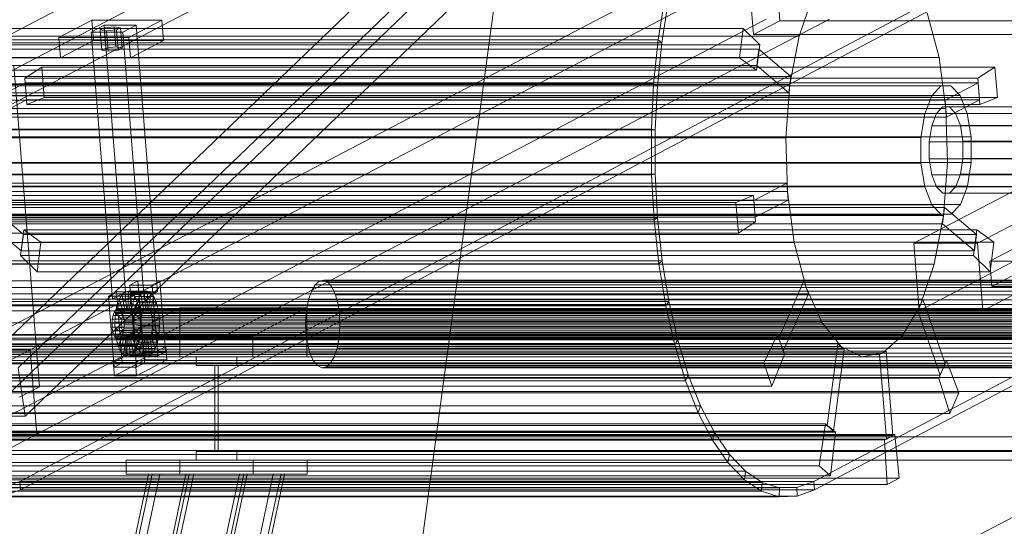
# Model space of a CAD drawing. Header units: millimetres. Extents: x -4738 to 65662, y -68080 to 6847.
# Tile 31 of 256: x -4450 to -3879, y -35888 to -35594. Entities that reach past the tile are written whole.
import ezdxf

# ---------------------------------------------------------------- set-up
doc = ezdxf.new("R2010")
doc.units = ezdxf.units.MM
doc.layers.add('COTAS_P', color=1, linetype='Continuous', lineweight=0)
doc.layers.add('frontal_C10', color=7, linetype='Continuous', lineweight=0)
doc.dimstyles.new('R19_100', dxfattribs={"dimtxt": 250, "dimasz": 150, "dimexe": 150, "dimexo": 80, "dimgap": 100, "dimtad": 1, "dimtih": 1, "dimtoh": 1, "dimdsep": 46, "dimcen": 0.09, "dimadec": 0, "dimazin": 0, "dimtfac": 1, "dimtdec": 4, "dimtofl": 0, "dimtmove": 0, "dimatfit": 3, "dimfxl": 1, "dimtolj": 1, "dimtzin": 0, "dimarcsym": 0})

# ---------------------------------------------------------------- blocks, each defined once
blk = doc.blocks.new('DIM_R31_46')
at = {"layer": 'COTAS_P'}
for p, q in [((-4100, -35030), (-4219.91, -35921.98)), ((140, -35600), (20.09, -36491.98)), ((-4219.91, -35921.98), (-4065.25, -35897.36)), ((20.09, -36491.98), (-4219.91, -35921.98)), ((-4219.91, -35921.98), (-4077.24, -35986.56)), ((20.09, -36491.98), (-122.58, -36427.39)), ((20.09, -36491.98), (-134.57, -36516.59))]:
    blk.add_line(p, q, dxfattribs=at)
blk.add_text('4278.14 P', height=250, rotation=172.3434, dxfattribs=at).set_placement((-2113.24, -36306.08))

msp = doc.modelspace()

# ---------------------------------------------------------------- linework, layer by layer
at = {"layer": 'frontal_C10'}
for p, q in [((-4449.639, -35862.156), (-440.917, -33746.29)), ((19.331, -33746.29), (-3989.39, -35862.156)), ((-440.523, -33751.187), (-4449.244, -35867.053)), ((-3988.995, -35867.053), (19.726, -33751.187)), ((-4458.102, -35604.505), (-3998.723, -35363.932)), ((-4029.131, -35369.481), (-4473.626, -35796.197)), ((-4450.614, -35796.197), (-4006.118, -35369.481)), ((-4469.509, -35824.286), (-4025.014, -35397.57)), ((-4446.497, -35824.286), (-4002.001, -35397.57)), ((-4491.789, -35643.692), (-4032.409, -35403.12)), ((-4454.969, -35643.692), (-3995.589, -35403.12)), ((-4021.051, -35545.176), (-4480.43, -35785.749)), ((-4443.61, -35785.749), (-3984.231, -35545.176)), ((-4011.827, -35560.76), (-4009.086, -35595.05)), ((-4024.398, -35603.069), (-4027.14, -35568.779)), ((-3989.961, -35580.215), (-3997.981, -35603.881)), ((-4079.694, -35606.065), (-4075.803, -35581.578)), ((-4073.798, -35584.078), (-4077.594, -35607.86)), ((-3916.911, -35616.335), (-3923.768, -35590.384)), ((-4476.513, -35834.734), (-4017.134, -35594.161)), ((-4439.693, -35834.734), (-3980.314, -35594.161)), ((-4407.809, -35594.666), (-4426.95, -35604.69)), ((-4400.665, -35597.673), (-4408.321, -35601.683)), ((-4367.308, -35594.666), (-4407.809, -35594.666)), ((-4407.809, -35594.666), (-4406.869, -35606.423)), ((-4382.255, -35597.673), (-4400.665, -35597.673)), ((-4400.665, -35597.673), (-4388.313, -35752.145)), ((-4389.911, -35601.683), (-4382.255, -35597.673)), ((-4386.448, -35604.69), (-4367.308, -35594.666)), ((-4369.903, -35752.145), (-4382.255, -35597.673)), ((-4366.368, -35606.423), (-4367.308, -35594.666)), ((-4024.398, -35603.069), (-4009.086, -35595.05)), ((-4009.086, -35595.05), (-3180.638, -35595.05)), ((-4582.692, -35599.486), (-4030.393, -35599.486)), ((-4408.321, -35601.683), (-4389.911, -35601.683)), ((-4395.97, -35756.154), (-4408.321, -35601.683)), ((-4403.06, -35600.28), (-4400.764, -35599.077)), ((-4399.426, -35600.881), (-4403.06, -35600.28)), ((-4402.12, -35612.036), (-4403.06, -35600.28)), ((-4400.764, -35599.077), (-4394.832, -35598.475)), ((-4399.823, -35610.833), (-4400.764, -35599.077)), ((-4393.494, -35600.28), (-4399.426, -35600.881)), ((-4399.426, -35600.881), (-4398.486, -35612.637)), ((-4394.832, -35598.475), (-4391.197, -35599.077)), ((-4393.892, -35610.232), (-4394.832, -35598.475)), ((-4391.197, -35599.077), (-4393.494, -35600.28)), ((-4392.554, -35612.036), (-4393.494, -35600.28)), ((-4390.257, -35610.833), (-4391.197, -35599.077)), ((-4389.911, -35601.683), (-4377.56, -35756.154)), ((-4032.617, -35616.556), (-4030.393, -35599.486)), ((-4030.393, -35599.486), (-4020.84, -35608.902)), ((-3195.951, -35603.069), (-4024.398, -35603.069)), ((-4020.84, -35608.902), (-4573.138, -35608.902)), ((-4550.279, -35603.881), (-3997.981, -35603.881)), ((-4079.694, -35606.065), (-4539.943, -35606.065)), ((-4537.843, -35607.86), (-4077.594, -35607.86)), ((-4426.95, -35604.69), (-4386.448, -35604.69)), ((-4426.01, -35616.447), (-4426.95, -35604.69)), ((-4426.01, -35616.447), (-4406.869, -35606.423)), ((-4406.869, -35606.423), (-4366.368, -35606.423)), ((-4386.448, -35604.69), (-4385.508, -35616.447)), ((-4366.368, -35606.423), (-4385.508, -35616.447)), ((-4082.301, -35631.638), (-4079.694, -35606.065)), ((-4077.594, -35607.86), (-4080.143, -35632.707)), ((-4077.594, -35607.86), (-4079.694, -35606.065)), ((-4020.84, -35608.902), (-4022.766, -35623.693)), ((-3997.981, -35603.881), (-4003.334, -35632.052)), ((-3703.295, -35604.505), (-3931.53, -35724.029)), ((-3894.71, -35724.029), (-3666.475, -35604.505)), ((-4573.55, -35611.497), (-4021.251, -35611.497)), ((-4399.823, -35610.833), (-4402.12, -35612.036)), ((-4402.12, -35612.036), (-4398.486, -35612.637)), ((-4393.892, -35610.232), (-4399.823, -35610.833)), ((-4398.486, -35612.637), (-4392.554, -35612.036)), ((-4390.257, -35610.833), (-4393.892, -35610.232)), ((-4392.554, -35612.036), (-4390.257, -35610.833)), ((-4021.251, -35611.497), (-4022.487, -35620.984)), ((-4021.251, -35611.497), (-4002.717, -35627.309)), ((-4032.617, -35616.556), (-4584.915, -35616.556)), ((-4469.21, -35616.335), (-3916.911, -35616.335)), ((-4385.508, -35616.447), (-4426.01, -35616.447)), ((-4022.766, -35623.693), (-4032.617, -35616.556)), ((-3912.913, -35645.943), (-3916.911, -35616.335)), ((-4575.065, -35623.693), (-4022.766, -35623.693)), ((-4022.487, -35620.984), (-4574.785, -35620.984)), ((-4438.211, -35807.234), (-4453.095, -35621.091)), ((-4436.824, -35621.894), (-4446.75, -35628.318)), ((-4435.415, -35639.522), (-4436.824, -35621.894)), ((-3884.526, -35621.894), (-4436.824, -35621.894)), ((-4003.952, -35636.796), (-4022.487, -35620.984)), ((-3894.451, -35628.318), (-3884.526, -35621.894)), ((-3884.526, -35621.894), (-3883.117, -35639.522)), ((-4555.633, -35632.052), (-4003.334, -35632.052)), ((-4002.717, -35627.309), (-4555.015, -35627.309)), ((-4082.301, -35631.638), (-4542.55, -35631.638)), ((-4446.462, -35631.02), (-4465.603, -35641.044)), ((-4446.75, -35628.318), (-4445.528, -35643.592)), ((-4446.75, -35628.318), (-3894.451, -35628.318)), ((-3894.164, -35631.02), (-4446.462, -35631.02)), ((-4446.462, -35631.02), (-4445.679, -35640.817)), ((-4083.579, -35657.858), (-4082.301, -35631.638)), ((-4080.143, -35632.707), (-4082.301, -35631.638)), ((-4003.334, -35632.052), (-4005.656, -35662.81)), ((-4003.952, -35636.796), (-4002.717, -35627.309)), ((-3913.305, -35641.044), (-3894.164, -35631.02)), ((-3893.23, -35643.592), (-3894.451, -35628.318)), ((-3893.38, -35640.817), (-3894.164, -35631.02)), ((-4560.151, -35632.771), (-3915.803, -35632.771)), ((-4556.251, -35636.796), (-4003.952, -35636.796)), ((-4554.357, -35632.69), (-3910.009, -35632.69)), ((-4540.392, -35632.707), (-4080.143, -35632.707)), ((-4080.143, -35632.707), (-4081.402, -35658.194)), ((-3915.803, -35632.771), (-3921.143, -35638.521)), ((-3910.009, -35632.69), (-3915.803, -35632.771)), ((-3904.645, -35638.289), (-3910.009, -35632.69)), ((-4565.491, -35638.521), (-3921.143, -35638.521)), ((-4548.993, -35638.289), (-3904.645, -35638.289)), ((-4465.603, -35641.044), (-3913.305, -35641.044)), ((-4464.82, -35650.841), (-4445.679, -35640.817)), ((-4445.679, -35640.817), (-3893.38, -35640.817)), ((-4445.528, -35643.592), (-4435.415, -35639.522)), ((-3893.23, -35643.592), (-4445.528, -35643.592)), ((-4435.415, -35639.522), (-3883.117, -35639.522)), ((-3928.396, -35763.217), (-3700.161, -35643.692)), ((-3921.143, -35638.521), (-3925.217, -35649.062)), ((-3913.305, -35641.044), (-3912.521, -35650.841)), ((-3893.38, -35640.817), (-3912.521, -35650.841)), ((-3900.525, -35648.715), (-3904.645, -35638.289)), ((-3883.117, -35639.522), (-3893.23, -35643.592)), ((-3891.576, -35763.217), (-3663.341, -35643.692)), ((-4569.565, -35649.062), (-3925.217, -35649.062)), ((-4544.874, -35648.715), (-3900.525, -35648.715)), ((-3912.913, -35645.943), (-4465.211, -35645.943)), ((-3925.217, -35649.062), (-3927.405, -35662.791)), ((-3921.141, -35655.95), (-3918.407, -35648.876)), ((-3918.407, -35648.876), (-3914.824, -35645.018)), ((-3918.407, -35648.876), (-3780.333, -35648.876)), ((-3914.824, -35645.018), (-3910.936, -35644.963)), ((-3914.824, -35645.018), (-3776.749, -35645.018)), ((-3912.045, -35677.19), (-3912.913, -35645.943)), ((-3910.936, -35644.963), (-3907.336, -35648.72)), ((-3910.936, -35644.963), (-3772.861, -35644.963)), ((-3907.336, -35648.72), (-3904.572, -35655.717)), ((-3907.336, -35648.72), (-3769.261, -35648.72)), ((-3898.279, -35662.382), (-3900.525, -35648.715)), ((-3912.521, -35650.841), (-4464.82, -35650.841)), ((-4083.579, -35657.858), (-4543.828, -35657.858)), ((-4541.65, -35658.194), (-4081.402, -35658.194)), ((-4081.402, -35658.194), (-4083.579, -35657.858)), ((-4083.508, -35684.275), (-4083.579, -35657.858)), ((-4081.402, -35658.194), (-4081.349, -35683.883)), ((-3922.609, -35665.163), (-3921.141, -35655.95)), ((-3921.141, -35655.95), (-3783.067, -35655.95)), ((-3904.572, -35655.717), (-3903.064, -35664.888)), ((-3904.572, -35655.717), (-3766.497, -35655.717)), ((-4571.753, -35662.791), (-3927.405, -35662.791)), ((-4557.955, -35662.81), (-4005.656, -35662.81)), ((-3898.279, -35662.382), (-4542.627, -35662.382)), ((-4005.656, -35662.81), (-4004.789, -35694.057)), ((-3927.405, -35662.791), (-3927.373, -35677.618)), ((-3922.588, -35675.112), (-3922.609, -35665.163)), ((-3922.609, -35665.163), (-3784.535, -35665.163)), ((-3903.064, -35664.888), (-3903.043, -35674.837)), ((-3764.99, -35664.888), (-3903.064, -35664.888)), ((-3898.247, -35677.209), (-3898.279, -35662.382)), ((-4571.721, -35677.618), (-3927.373, -35677.618)), ((-4542.595, -35677.209), (-3898.247, -35677.209)), ((-4464.344, -35677.19), (-3912.045, -35677.19)), ((-3927.373, -35677.618), (-3925.126, -35691.285)), ((-3921.08, -35684.283), (-3922.588, -35675.112)), ((-3922.588, -35675.112), (-3784.513, -35675.112)), ((-3914.367, -35707.948), (-3912.045, -35677.19)), ((-3903.043, -35674.837), (-3904.511, -35684.05)), ((-3903.043, -35674.837), (-3764.968, -35674.837)), ((-3900.435, -35690.938), (-3898.247, -35677.209)), ((-4005.18, -35689.159), (-4557.479, -35689.159)), ((-4083.508, -35684.275), (-4543.757, -35684.275)), ((-4541.597, -35683.883), (-4081.349, -35683.883)), ((-4081.349, -35683.883), (-4083.508, -35684.275)), ((-4082.09, -35710.436), (-4083.508, -35684.275)), ((-4081.349, -35683.883), (-4079.984, -35709.334)), ((-4024.321, -35699.183), (-4005.18, -35689.159)), ((-4004.397, -35698.956), (-4005.18, -35689.159)), ((-3918.316, -35691.28), (-3921.08, -35684.283)), ((-3921.08, -35684.283), (-3783.006, -35684.283)), ((-3904.511, -35684.05), (-3907.245, -35691.124)), ((-3904.511, -35684.05), (-3766.436, -35684.05)), ((-3791.719, -35684.242), (-3887.423, -35734.361)), ((-4569.475, -35691.285), (-3925.126, -35691.285)), ((-4557.087, -35694.057), (-4004.789, -35694.057)), ((-4544.783, -35690.938), (-3900.435, -35690.938)), ((-4004.789, -35694.057), (-4000.79, -35723.665)), ((-3925.126, -35691.285), (-3921.007, -35701.711)), ((-3914.716, -35695.037), (-3918.316, -35691.28)), ((-3918.316, -35691.28), (-3780.242, -35691.28)), ((-3910.828, -35694.982), (-3914.716, -35695.037)), ((-3914.716, -35695.037), (-3776.642, -35695.037)), ((-3907.245, -35691.124), (-3910.828, -35694.982)), ((-3910.828, -35694.982), (-3772.754, -35694.982)), ((-3907.245, -35691.124), (-3769.17, -35691.124)), ((-3904.509, -35701.479), (-3900.435, -35690.938)), ((-4586.883, -35700.478), (-4034.585, -35700.478)), ((-4024.472, -35696.408), (-4576.77, -35696.408)), ((-4576.62, -35699.183), (-4024.321, -35699.183)), ((-4556.695, -35698.956), (-4004.397, -35698.956)), ((-4034.585, -35700.478), (-4024.472, -35696.408)), ((-4033.176, -35718.106), (-4034.585, -35700.478)), ((-4024.472, -35696.408), (-4023.25, -35711.682)), ((-4024.321, -35699.183), (-4023.538, -35708.98)), ((-4004.397, -35698.956), (-4023.538, -35708.98)), ((-3886.248, -35749.057), (-3790.544, -35698.937)), ((-4565.355, -35701.711), (-3921.007, -35701.711)), ((-4548.857, -35701.479), (-3904.509, -35701.479)), ((-4447.513, -35719.016), (-4466.048, -35703.204)), ((-4466.048, -35703.204), (-3913.749, -35703.204)), ((-3921.007, -35701.711), (-3915.643, -35707.31)), ((-3913.749, -35703.204), (-3914.985, -35712.691)), ((-3913.749, -35703.204), (-3895.215, -35719.016)), ((-3909.849, -35707.229), (-3904.509, -35701.479)), ((-4023.538, -35708.98), (-4575.836, -35708.98)), ((-4575.549, -35711.682), (-4023.25, -35711.682)), ((-4559.991, -35707.31), (-3915.643, -35707.31)), ((-4554.197, -35707.229), (-3909.849, -35707.229)), ((-4082.09, -35710.436), (-4542.338, -35710.436)), ((-4540.233, -35709.334), (-4079.984, -35709.334)), ((-4466.666, -35707.948), (-3914.367, -35707.948)), ((-4079.984, -35709.334), (-4082.09, -35710.436)), ((-4079.348, -35735.894), (-4082.09, -35710.436)), ((-4079.984, -35709.334), (-4077.332, -35734.11)), ((-4023.25, -35711.682), (-4033.176, -35718.106)), ((-3919.721, -35736.119), (-3914.367, -35707.948)), ((-3915.643, -35707.31), (-3909.849, -35707.229)), ((-3914.985, -35712.691), (-4467.283, -35712.691)), ((-4467.283, -35712.691), (-4448.749, -35728.503)), ((-4447.234, -35716.307), (-4449.16, -35731.098)), ((-4437.383, -35723.444), (-4447.234, -35716.307)), ((-4447.234, -35716.307), (-3894.935, -35716.307)), ((-3896.45, -35728.503), (-3914.985, -35712.691)), ((-3896.862, -35731.098), (-3894.935, -35716.307)), ((-3894.935, -35716.307), (-3885.085, -35723.444)), ((-4033.176, -35718.106), (-4585.474, -35718.106)), ((-4553.089, -35723.665), (-4000.79, -35723.665)), ((-4447.513, -35719.016), (-4448.749, -35728.503)), ((-3895.215, -35719.016), (-4447.513, -35719.016)), ((-4439.607, -35740.514), (-4437.383, -35723.444)), ((-3885.085, -35723.444), (-4437.383, -35723.444)), ((-4000.79, -35723.665), (-3993.934, -35749.616)), ((-3896.45, -35728.503), (-3895.215, -35719.016)), ((-3885.085, -35723.444), (-3887.308, -35740.514)), ((-4448.749, -35728.503), (-3896.45, -35728.503)), ((-3931.53, -35724.029), (-3928.396, -35763.217)), ((-3894.71, -35724.029), (-3931.53, -35724.029)), ((-3891.576, -35763.217), (-3894.71, -35724.029)), ((-4537.581, -35734.11), (-4077.332, -35734.11)), ((-4449.16, -35731.098), (-4439.607, -35740.514)), ((-3896.862, -35731.098), (-4449.16, -35731.098)), ((-4077.332, -35734.11), (-4079.348, -35735.894)), ((-4077.332, -35734.11), (-4073.438, -35757.788)), ((-3887.308, -35740.514), (-3896.862, -35731.098)), ((-3887.423, -35734.361), (-3841.399, -35734.361)), ((-3886.248, -35749.057), (-3887.423, -35734.361)), ((-4079.348, -35735.894), (-4539.597, -35735.894)), ((-4472.019, -35736.119), (-3919.721, -35736.119)), ((-4439.607, -35740.514), (-3887.308, -35740.514)), ((-4075.331, -35760.212), (-4079.348, -35735.894)), ((-3927.741, -35759.785), (-3919.721, -35736.119)), ((-3995.23, -35745.875), (-4547.529, -35745.875)), ((-4381.271, -35745.82), (-4385.865, -35748.226)), ((-4368.384, -35745.82), (-4381.271, -35745.82)), ((-4381.271, -35745.82), (-4377.981, -35786.968)), ((-4372.978, -35748.226), (-4368.384, -35745.82)), ((-4365.094, -35786.968), (-4368.384, -35745.82)), ((-4276.034, -35745.92), (-4278.483, -35748.086)), ((-4273.45, -35745.45), (-4276.034, -35745.92)), ((-3703.209, -35745.92), (-4276.034, -35745.92)), ((-4270.906, -35746.708), (-4273.45, -35745.45)), ((-3700.625, -35745.45), (-4273.45, -35745.45)), ((-4009.848, -35779.048), (-3995.23, -35745.875)), ((-3992.638, -35753.357), (-3995.23, -35745.875)), ((-4546.232, -35749.616), (-3993.934, -35749.616)), ((-4395.97, -35756.154), (-4388.313, -35752.145)), ((-4388.616, -35752.19), (-4390.448, -35753.81)), ((-4386.683, -35751.839), (-4388.616, -35752.19)), ((-4388.616, -35752.19), (-4387.833, -35761.987)), ((-4377.57, -35752.19), (-4388.616, -35752.19)), ((-4388.313, -35752.145), (-4369.903, -35752.145)), ((-4386.683, -35751.839), (-4386.917, -35761.821)), ((-4384.78, -35752.779), (-4386.683, -35751.839)), ((-4375.637, -35751.839), (-4386.683, -35751.839)), ((-4385.865, -35748.226), (-4372.978, -35748.226)), ((-4382.575, -35789.373), (-4385.865, -35748.226)), ((-4379.402, -35753.81), (-4377.57, -35752.19)), ((-4377.57, -35752.19), (-4375.637, -35751.839)), ((-4376.787, -35761.987), (-4377.57, -35752.19)), ((-4369.903, -35752.145), (-4377.56, -35756.154)), ((-4375.871, -35761.821), (-4375.637, -35751.839)), ((-4375.637, -35751.839), (-4373.734, -35752.779)), ((-4372.978, -35748.226), (-4369.688, -35789.373)), ((-4280.63, -35751.8), (-4282.327, -35756.809)), ((-4278.483, -35748.086), (-4280.63, -35751.8)), ((-3707.804, -35751.8), (-4280.63, -35751.8)), ((-3705.658, -35748.086), (-4278.483, -35748.086)), ((-4268.576, -35749.608), (-4270.906, -35746.708)), ((-3698.081, -35746.708), (-4270.906, -35746.708)), ((-4266.619, -35753.952), (-4268.576, -35749.608)), ((-3695.751, -35749.608), (-4268.576, -35749.608)), ((-3993.934, -35749.616), (-3984.687, -35770.141)), ((-3840.223, -35749.057), (-3886.248, -35749.057)), ((-4544.936, -35753.357), (-3992.638, -35753.357)), ((-4533.687, -35757.788), (-4073.438, -35757.788)), ((-4478.577, -35756.467), (-3926.279, -35756.467)), ((-4393.521, -35752.236), (-4398.115, -35754.641)), ((-4398.115, -35754.641), (-4385.228, -35754.641)), ((-4394.825, -35795.789), (-4398.115, -35754.641)), ((-4377.56, -35756.154), (-4395.97, -35756.154)), ((-4380.634, -35752.236), (-4393.521, -35752.236)), ((-4393.521, -35752.236), (-4390.231, -35793.383)), ((-4392.053, -35756.589), (-4393.323, -35760.336)), ((-4390.448, -35753.81), (-4392.053, -35756.589)), ((-4392.053, -35756.589), (-4389.461, -35764.071)), ((-4381.007, -35756.589), (-4392.053, -35756.589)), ((-4390.448, -35753.81), (-4388.7, -35762.755)), ((-4379.402, -35753.81), (-4390.448, -35753.81)), ((-4384.78, -35752.779), (-4386.016, -35762.266)), ((-4385.228, -35754.641), (-4380.634, -35752.236)), ((-4385.228, -35754.641), (-4381.938, -35795.789)), ((-4383.037, -35754.949), (-4385.19, -35763.294)), ((-4383.037, -35754.949), (-4384.78, -35752.779)), ((-4373.734, -35752.779), (-4384.78, -35752.779)), ((-4381.573, -35758.199), (-4383.037, -35754.949)), ((-4371.991, -35754.949), (-4383.037, -35754.949)), ((-4382.277, -35760.336), (-4381.007, -35756.589)), ((-4381.007, -35756.589), (-4379.402, -35753.81)), ((-4378.415, -35764.071), (-4381.007, -35756.589)), ((-4377.344, -35793.383), (-4380.634, -35752.236)), ((-4377.654, -35762.755), (-4379.402, -35753.81)), ((-4374.97, -35762.266), (-4373.734, -35752.779)), ((-4374.144, -35763.294), (-4371.991, -35754.949)), ((-4373.734, -35752.779), (-4371.991, -35754.949)), ((-4371.991, -35754.949), (-4370.527, -35758.199)), ((-4282.327, -35756.809), (-4283.46, -35762.772)), ((-3709.502, -35756.809), (-4282.327, -35756.809)), ((-4265.167, -35759.445), (-4266.619, -35753.952)), ((-3693.793, -35753.952), (-4266.619, -35753.952)), ((-4073.438, -35757.788), (-4075.331, -35760.212)), ((-4073.438, -35757.788), (-4068.369, -35779.961)), ((-3992.638, -35753.357), (-4007.256, -35786.531)), ((-3926.279, -35756.467), (-3929.203, -35763.102)), ((-3926.279, -35756.467), (-3913.317, -35793.878)), ((-4075.331, -35760.212), (-4535.58, -35760.212)), ((-3929.203, -35763.102), (-4481.501, -35763.102)), ((-4480.039, -35759.785), (-3927.741, -35759.785)), ((-4394.223, -35762.755), (-4394.984, -35764.071)), ((-4393.356, -35761.987), (-4394.223, -35762.755)), ((-3584.186, -35762.755), (-4394.223, -35762.755)), ((-4393.323, -35760.336), (-4394.171, -35764.796)), ((-4392.44, -35761.821), (-4393.356, -35761.987)), ((-3583.318, -35761.987), (-4393.356, -35761.987)), ((-4393.323, -35760.336), (-4390.062, -35765.845)), ((-4382.277, -35760.336), (-4393.323, -35760.336)), ((-4391.539, -35762.266), (-4392.44, -35761.821)), ((-3582.402, -35761.821), (-4392.44, -35761.821)), ((-4390.713, -35763.294), (-4391.539, -35762.266)), ((-3581.501, -35762.266), (-4391.539, -35762.266)), ((-4390.019, -35764.833), (-4390.713, -35763.294)), ((-3580.675, -35763.294), (-4390.713, -35763.294)), ((-4389.461, -35764.071), (-4388.7, -35762.755)), ((-4388.7, -35762.755), (-4387.833, -35761.987)), ((-4388.7, -35762.755), (-4377.654, -35762.755)), ((-4356.87, -35761.416), (-4388.13, -35777.786)), ((-4387.833, -35761.987), (-4386.917, -35761.821)), ((-4387.833, -35761.987), (-4376.787, -35761.987)), ((-4386.917, -35761.821), (-4386.016, -35762.266)), ((-4386.917, -35761.821), (-4375.871, -35761.821)), ((-4386.016, -35762.266), (-4385.19, -35763.294)), ((-4386.016, -35762.266), (-4374.97, -35762.266)), ((-4385.19, -35763.294), (-4384.496, -35764.833)), ((-4385.19, -35763.294), (-4374.144, -35763.294)), ((-4381.573, -35758.199), (-4384.496, -35764.833)), ((-4380.487, -35762.307), (-4383.982, -35766.78)), ((-4383.125, -35764.796), (-4382.277, -35760.336)), ((-4379.017, -35765.845), (-4382.277, -35760.336)), ((-4380.487, -35762.307), (-4381.573, -35758.199)), ((-4370.527, -35758.199), (-4381.573, -35758.199)), ((-4379.854, -35766.995), (-4380.487, -35762.307)), ((-4369.441, -35762.307), (-4380.487, -35762.307)), ((-4377.654, -35762.755), (-4378.415, -35764.071)), ((-4376.787, -35761.987), (-4377.654, -35762.755)), ((-4375.871, -35761.821), (-4376.787, -35761.987)), ((-4374.97, -35762.266), (-4375.871, -35761.821)), ((-4374.144, -35763.294), (-4374.97, -35762.266)), ((-4373.451, -35764.833), (-4374.144, -35763.294)), ((-4373.451, -35764.833), (-4370.527, -35758.199)), ((-4372.936, -35766.78), (-4369.441, -35762.307)), ((-4370.527, -35758.199), (-4369.441, -35762.307)), ((-4369.441, -35762.307), (-4368.808, -35766.995)), ((-4283.231, -35761.416), (-4356.87, -35761.416)), ((-4356.87, -35761.416), (-4356.87, -35789.786)), ((-4314.49, -35777.786), (-4283.231, -35761.416)), ((-4283.46, -35762.772), (-4283.952, -35769.283)), ((-3710.635, -35762.772), (-4283.46, -35762.772)), ((-4283.231, -35789.786), (-4283.231, -35761.416)), ((-4264.321, -35765.712), (-4265.167, -35759.445)), ((-3692.342, -35759.445), (-4265.167, -35759.445)), ((-4070.108, -35782.973), (-4075.331, -35760.212)), ((-3937.881, -35777.331), (-3927.741, -35759.785)), ((-3916.24, -35800.512), (-3929.203, -35763.102)), ((-3928.396, -35763.217), (-3891.576, -35763.217)), ((-4395.987, -35767.958), (-4396.161, -35770.265)), ((-4395.585, -35765.845), (-4395.987, -35767.958)), ((-3585.949, -35767.958), (-4395.987, -35767.958)), ((-4394.984, -35764.071), (-4395.585, -35765.845)), ((-3585.548, -35765.845), (-4395.585, -35765.845)), ((-3584.946, -35764.071), (-4394.984, -35764.071)), ((-4394.171, -35764.796), (-4394.539, -35769.666)), ((-4394.171, -35764.796), (-4390.464, -35767.958)), ((-4383.125, -35764.796), (-4394.171, -35764.796)), ((-4390.638, -35770.265), (-4390.464, -35767.958)), ((-4390.464, -35767.958), (-4390.062, -35765.845)), ((-4390.464, -35767.958), (-4379.418, -35767.958)), ((-4390.062, -35765.845), (-4389.461, -35764.071)), ((-4390.062, -35765.845), (-4379.017, -35765.845)), ((-4389.505, -35766.78), (-4390.019, -35764.833)), ((-3579.982, -35764.833), (-4390.019, -35764.833)), ((-4389.205, -35769), (-4389.505, -35766.78)), ((-3579.468, -35766.78), (-4389.505, -35766.78)), ((-4389.461, -35764.071), (-4378.415, -35764.071)), ((-4389.14, -35771.344), (-4389.205, -35769)), ((-4389.205, -35769), (-3579.168, -35769)), ((-4384.496, -35764.833), (-4383.982, -35766.78)), ((-4384.496, -35764.833), (-4373.451, -35764.833)), ((-4383.982, -35766.78), (-4383.682, -35769)), ((-4383.982, -35766.78), (-4372.936, -35766.78)), ((-4383.682, -35769), (-4379.854, -35766.995)), ((-4372.636, -35769), (-4383.682, -35769)), ((-4383.682, -35769), (-4383.617, -35771.344)), ((-4383.493, -35769.666), (-4383.125, -35764.796)), ((-4379.418, -35767.958), (-4383.125, -35764.796)), ((-4379.854, -35766.995), (-4368.808, -35766.995)), ((-4379.717, -35771.943), (-4379.854, -35766.995)), ((-4379.418, -35767.958), (-4379.592, -35770.265)), ((-4379.017, -35765.845), (-4379.418, -35767.958)), ((-4378.415, -35764.071), (-4379.017, -35765.845)), ((-4372.936, -35766.78), (-4373.451, -35764.833)), ((-4372.636, -35769), (-4372.936, -35766.78)), ((-4368.808, -35766.995), (-4372.636, -35769)), ((-4372.571, -35771.344), (-4372.636, -35769)), ((-4368.808, -35766.995), (-4368.671, -35771.943)), ((-4283.952, -35769.283), (-4283.768, -35775.897)), ((-3711.126, -35769.283), (-4283.952, -35769.283)), ((-4264.137, -35772.326), (-4264.321, -35765.712)), ((-4264.321, -35765.712), (-3691.496, -35765.712)), ((-4536.985, -35770.141), (-3984.687, -35770.141)), ((-4396.161, -35770.265), (-4396.096, -35772.609)), ((-3586.124, -35770.265), (-4396.161, -35770.265)), ((-4396.096, -35772.609), (-4395.796, -35774.829)), ((-3586.058, -35772.609), (-4396.096, -35772.609)), ((-4395.796, -35774.829), (-4395.282, -35776.776)), ((-3585.759, -35774.829), (-4395.796, -35774.829)), ((-4394.539, -35769.666), (-4390.638, -35770.265)), ((-4383.493, -35769.666), (-4394.539, -35769.666)), ((-4394.539, -35769.666), (-4394.401, -35774.613)), ((-4394.401, -35774.613), (-4390.573, -35772.609)), ((-4383.355, -35774.613), (-4394.401, -35774.613)), ((-4394.401, -35774.613), (-4393.768, -35779.301)), ((-4393.768, -35779.301), (-4390.273, -35774.829)), ((-4390.638, -35770.265), (-4379.592, -35770.265)), ((-4390.573, -35772.609), (-4390.638, -35770.265)), ((-4390.573, -35772.609), (-4379.527, -35772.609)), ((-4390.273, -35774.829), (-4390.573, -35772.609)), ((-4390.273, -35774.829), (-4379.227, -35774.829)), ((-4389.759, -35776.776), (-4390.273, -35774.829)), ((-4389.716, -35775.763), (-4389.314, -35773.651)), ((-4389.314, -35773.651), (-4389.14, -35771.344)), ((-3579.277, -35773.651), (-4389.314, -35773.651)), ((-3579.103, -35771.344), (-4389.14, -35771.344)), ((-4383.791, -35773.651), (-4384.193, -35775.763)), ((-4383.617, -35771.344), (-4383.791, -35773.651)), ((-4380.084, -35776.813), (-4383.791, -35773.651)), ((-4383.791, -35773.651), (-4372.745, -35773.651)), ((-4379.717, -35771.943), (-4383.617, -35771.344)), ((-4383.617, -35771.344), (-4372.571, -35771.344)), ((-4379.592, -35770.265), (-4383.493, -35769.666)), ((-4383.355, -35774.613), (-4383.493, -35769.666)), ((-4379.527, -35772.609), (-4383.355, -35774.613)), ((-4382.722, -35779.301), (-4383.355, -35774.613)), ((-4379.227, -35774.829), (-4382.722, -35779.301)), ((-4380.084, -35776.813), (-4379.717, -35771.943)), ((-4368.671, -35771.943), (-4379.717, -35771.943)), ((-4379.592, -35770.265), (-4379.527, -35772.609)), ((-4379.527, -35772.609), (-4379.227, -35774.829)), ((-4379.227, -35774.829), (-4378.713, -35776.776)), ((-4373.147, -35775.763), (-4372.745, -35773.651)), ((-4372.745, -35773.651), (-4372.571, -35771.344)), ((-4372.745, -35773.651), (-4369.039, -35776.813)), ((-4372.571, -35771.344), (-4368.671, -35771.943)), ((-4368.671, -35771.943), (-4369.039, -35776.813)), ((-4264.629, -35778.837), (-4264.137, -35772.326)), ((-3691.312, -35772.326), (-4264.137, -35772.326)), ((-3984.687, -35770.141), (-3973.679, -35783.842)), ((-4010.521, -35776.838), (-4562.819, -35776.838)), ((-4562.147, -35779.048), (-4009.848, -35779.048)), ((-4528.617, -35779.961), (-4068.369, -35779.961)), ((-4490.18, -35777.331), (-3937.881, -35777.331)), ((-4395.282, -35776.776), (-4394.588, -35778.315)), ((-3585.244, -35776.776), (-4395.282, -35776.776)), ((-4394.588, -35778.315), (-4393.763, -35779.343)), ((-3584.551, -35778.315), (-4394.588, -35778.315)), ((-4382.722, -35779.301), (-4393.768, -35779.301)), ((-4393.768, -35779.301), (-4392.683, -35783.41)), ((-4393.763, -35779.343), (-4392.861, -35779.788)), ((-3583.725, -35779.343), (-4393.763, -35779.343)), ((-4392.861, -35779.788), (-4391.946, -35779.622)), ((-3582.824, -35779.788), (-4392.861, -35779.788)), ((-4392.683, -35783.41), (-4389.759, -35776.776)), ((-4391.946, -35779.622), (-4391.078, -35778.854)), ((-3581.908, -35779.622), (-4391.946, -35779.622)), ((-4391.218, -35786.66), (-4389.065, -35778.315)), ((-4391.078, -35778.854), (-4390.317, -35777.538)), ((-3581.04, -35778.854), (-4391.078, -35778.854)), ((-4390.317, -35777.538), (-4389.716, -35775.763)), ((-3580.28, -35777.538), (-4390.317, -35777.538)), ((-4389.759, -35776.776), (-4378.713, -35776.776)), ((-4389.065, -35778.315), (-4389.759, -35776.776)), ((-3579.678, -35775.763), (-4389.716, -35775.763)), ((-4389.475, -35788.829), (-4388.24, -35779.343)), ((-4389.065, -35778.315), (-4378.019, -35778.315)), ((-4388.24, -35779.343), (-4389.065, -35778.315)), ((-4388.24, -35779.343), (-4377.194, -35779.343)), ((-4387.338, -35779.788), (-4388.24, -35779.343)), ((-4388.13, -35777.786), (-4314.49, -35777.786)), ((-4388.13, -35789.786), (-4388.13, -35777.786)), ((-4387.573, -35789.77), (-4387.338, -35779.788)), ((-4386.423, -35779.622), (-4387.338, -35779.788)), ((-4387.338, -35779.788), (-4376.292, -35779.788)), ((-4385.555, -35778.854), (-4386.423, -35779.622)), ((-4385.639, -35789.419), (-4386.423, -35779.622)), ((-4386.423, -35779.622), (-4375.377, -35779.622)), ((-4384.794, -35777.538), (-4385.555, -35778.854)), ((-4383.808, -35787.799), (-4385.555, -35778.854)), ((-4385.555, -35778.854), (-4374.509, -35778.854)), ((-4384.193, -35775.763), (-4384.794, -35777.538)), ((-4382.202, -35785.02), (-4384.794, -35777.538)), ((-4384.794, -35777.538), (-4373.749, -35777.538)), ((-4380.932, -35781.273), (-4384.193, -35775.763)), ((-4384.193, -35775.763), (-4373.147, -35775.763)), ((-4381.637, -35783.41), (-4382.722, -35779.301)), ((-4378.713, -35776.776), (-4381.637, -35783.41)), ((-4380.932, -35781.273), (-4380.084, -35776.813)), ((-4378.019, -35778.315), (-4380.172, -35786.66)), ((-4369.039, -35776.813), (-4380.084, -35776.813)), ((-4378.713, -35776.776), (-4378.019, -35778.315)), ((-4377.194, -35779.343), (-4378.43, -35788.829)), ((-4378.019, -35778.315), (-4377.194, -35779.343)), ((-4377.194, -35779.343), (-4376.292, -35779.788)), ((-4376.292, -35779.788), (-4376.527, -35789.77)), ((-4376.292, -35779.788), (-4375.377, -35779.622)), ((-4375.377, -35779.622), (-4374.509, -35778.854)), ((-4375.377, -35779.622), (-4374.593, -35789.419)), ((-4374.509, -35778.854), (-4373.749, -35777.538)), ((-4374.509, -35778.854), (-4372.762, -35787.799)), ((-4373.749, -35777.538), (-4373.147, -35775.763)), ((-4373.749, -35777.538), (-4371.156, -35785.02)), ((-4373.147, -35775.763), (-4369.886, -35781.273)), ((-4369.039, -35776.813), (-4369.886, -35781.273)), ((-4314.49, -35777.786), (-4314.49, -35789.786)), ((-4283.768, -35775.897), (-4282.922, -35782.164)), ((-3710.943, -35775.897), (-4283.768, -35775.897)), ((-4265.762, -35784.8), (-4264.629, -35778.837)), ((-3691.804, -35778.837), (-4264.629, -35778.837)), ((-4068.369, -35779.961), (-4070.108, -35782.973)), ((-4068.369, -35779.961), (-4062.211, -35800.248)), ((-4018.484, -35793.304), (-4010.521, -35776.838)), ((-4010.521, -35776.838), (-4006.479, -35788.503)), ((-4009.848, -35779.048), (-4007.256, -35786.531)), ((-3949.45, -35787.564), (-3937.881, -35777.331)), ((-4671.845, -35905.273), (-4443.61, -35785.749)), ((-4070.108, -35782.973), (-4530.357, -35782.973)), ((-3975.532, -35782.261), (-4527.831, -35782.261)), ((-4525.977, -35783.842), (-3973.679, -35783.842)), ((-4524.124, -35785.423), (-3971.825, -35785.423)), ((-4443.61, -35785.749), (-4480.43, -35785.749)), ((-4439.693, -35834.734), (-4443.61, -35785.749)), ((-4377.833, -35783.828), (-4395.443, -35793.05)), ((-4381.637, -35783.41), (-4392.683, -35783.41)), ((-4392.683, -35783.41), (-4391.218, -35786.66)), ((-4383.808, -35787.799), (-4382.202, -35785.02)), ((-4382.556, -35793.05), (-4364.946, -35783.828)), ((-4382.202, -35785.02), (-4380.932, -35781.273)), ((-4371.156, -35785.02), (-4382.202, -35785.02)), ((-4380.172, -35786.66), (-4381.637, -35783.41)), ((-4369.886, -35781.273), (-4380.932, -35781.273)), ((-4364.946, -35783.828), (-4377.833, -35783.828)), ((-4377.833, -35783.828), (-4377.207, -35791.666)), ((-4371.156, -35785.02), (-4372.762, -35787.799)), ((-4369.886, -35781.273), (-4371.156, -35785.02)), ((-4364.32, -35791.666), (-4364.946, -35783.828)), ((-4282.922, -35782.164), (-4281.471, -35787.657)), ((-3710.096, -35782.164), (-4282.922, -35782.164)), ((-4267.46, -35789.809), (-4265.762, -35784.8)), ((-3692.937, -35784.8), (-4265.762, -35784.8)), ((-4063.769, -35803.789), (-4070.108, -35782.973)), ((-3981.711, -35829.695), (-3975.532, -35782.261)), ((-3971.825, -35785.423), (-3978.004, -35832.857)), ((-3971.825, -35785.423), (-3975.532, -35782.261)), ((-3973.679, -35783.842), (-3961.66, -35789.784)), ((-3688.802, -35785.749), (-3917.037, -35905.273)), ((-4007.256, -35786.531), (-4559.554, -35786.531)), ((-4558.777, -35788.503), (-4006.479, -35788.503)), ((-4513.959, -35789.784), (-3961.66, -35789.784)), ((-3951.365, -35788.566), (-4503.663, -35788.566)), ((-4501.749, -35787.564), (-3949.45, -35787.564)), ((-4499.835, -35786.561), (-3947.536, -35786.561)), ((-4464.844, -35791.889), (-3912.546, -35791.889)), ((-4394.816, -35800.888), (-4377.207, -35791.666)), ((-4380.172, -35786.66), (-4391.218, -35786.66)), ((-4391.218, -35786.66), (-4389.475, -35788.829)), ((-4378.43, -35788.829), (-4389.475, -35788.829)), ((-4389.475, -35788.829), (-4387.573, -35789.77)), ((-4314.49, -35789.786), (-4388.13, -35789.786)), ((-4388.13, -35789.786), (-4356.87, -35789.786)), ((-4387.573, -35789.77), (-4385.639, -35789.419)), ((-4376.527, -35789.77), (-4387.573, -35789.77)), ((-4385.639, -35789.419), (-4383.808, -35787.799)), ((-4374.593, -35789.419), (-4385.639, -35789.419)), ((-4372.762, -35787.799), (-4383.808, -35787.799)), ((-4382.575, -35789.373), (-4377.981, -35786.968)), ((-4369.688, -35789.373), (-4382.575, -35789.373)), ((-4364.32, -35791.666), (-4381.929, -35800.888)), ((-4378.43, -35788.829), (-4380.172, -35786.66)), ((-4376.527, -35789.77), (-4378.43, -35788.829)), ((-4377.981, -35786.968), (-4365.094, -35786.968)), ((-4377.207, -35791.666), (-4364.32, -35791.666)), ((-4374.593, -35789.419), (-4376.527, -35789.77)), ((-4372.762, -35787.799), (-4374.593, -35789.419)), ((-4365.094, -35786.968), (-4369.688, -35789.373)), ((-4356.87, -35789.786), (-4283.231, -35789.786)), ((-4347.325, -35794.786), (-4347.325, -35789.786)), ((-4347.325, -35789.786), (-4323.88, -35789.786)), ((-4347.325, -35789.786), (-3555.697, -35789.786)), ((-4323.88, -35789.786), (-4323.88, -35794.786)), ((-3532.252, -35789.786), (-4323.88, -35789.786)), ((-4283.231, -35789.786), (-4314.49, -35789.786)), ((-4281.471, -35787.657), (-4279.513, -35792.001)), ((-3708.645, -35787.657), (-4281.471, -35787.657)), ((-4279.513, -35792.001), (-4277.183, -35794.901)), ((-3706.688, -35792.001), (-4279.513, -35792.001)), ((-4269.606, -35793.523), (-4267.46, -35789.809)), ((-3694.634, -35789.809), (-4267.46, -35789.809)), ((-4006.479, -35788.503), (-4013.819, -35806.767)), ((-3961.66, -35789.784), (-3949.45, -35787.564)), ((-3947.536, -35786.561), (-3951.365, -35788.566)), ((-3947.448, -35837.551), (-3951.365, -35788.566)), ((-3947.536, -35786.561), (-3943.62, -35835.546)), ((-3917.104, -35802.233), (-3912.546, -35791.889)), ((-3912.546, -35791.889), (-3905.409, -35810.674)), ((-4570.782, -35793.304), (-4018.484, -35793.304)), ((-3913.317, -35793.878), (-4465.615, -35793.878)), ((-4446.497, -35824.286), (-4450.614, -35796.197)), ((-4395.443, -35793.05), (-4382.556, -35793.05)), ((-4394.816, -35800.888), (-4395.443, -35793.05)), ((-4394.825, -35795.789), (-4390.231, -35793.383)), ((-4381.938, -35795.789), (-4394.825, -35795.789)), ((-4390.231, -35793.383), (-4377.344, -35793.383)), ((-4382.556, -35793.05), (-4381.929, -35800.888)), ((-4377.344, -35793.383), (-4381.938, -35795.789)), ((-4323.88, -35794.786), (-4347.325, -35794.786)), ((-4347.325, -35794.786), (-3555.697, -35794.786)), ((-4336.579, -35844.786), (-4336.579, -35794.786)), ((-4336.579, -35794.786), (-4334.625, -35794.786)), ((-4336.579, -35794.786), (-3544.951, -35794.786)), ((-4334.625, -35794.786), (-4334.625, -35844.786)), ((-3542.998, -35794.786), (-4334.625, -35794.786)), ((-4323.88, -35794.786), (-3532.252, -35794.786)), ((-4277.183, -35794.901), (-4274.639, -35796.159)), ((-3704.358, -35794.901), (-4277.183, -35794.901)), ((-4274.639, -35796.159), (-4272.055, -35795.689)), ((-3701.814, -35796.159), (-4274.639, -35796.159)), ((-4272.055, -35795.689), (-4269.606, -35793.523)), ((-3699.229, -35795.689), (-4272.055, -35795.689)), ((-3696.781, -35793.523), (-4269.606, -35793.523)), ((-4013.819, -35806.767), (-4018.484, -35793.304)), ((-3916.24, -35800.512), (-3913.317, -35793.878)), ((-4522.459, -35800.248), (-4062.211, -35800.248)), ((-3642.714, -35801.903), (-4471.161, -35801.903)), ((-3917.104, -35802.233), (-4469.402, -35802.233)), ((-4468.539, -35800.512), (-3916.24, -35800.512)), ((-4381.929, -35800.888), (-4394.816, -35800.888)), ((-4062.211, -35800.248), (-4063.769, -35803.789)), ((-4062.211, -35800.248), (-4055.07, -35818.302)), ((-3910.67, -35822.613), (-3917.104, -35802.233)), ((-4013.819, -35806.767), (-4566.118, -35806.767)), ((-4063.769, -35803.789), (-4524.018, -35803.789)), ((-4470.428, -35807.234), (-4438.211, -35807.234)), ((-4438.211, -35807.234), (-4449.695, -35813.248)), ((-4056.423, -35822.302), (-4063.769, -35803.789)), ((-4486.474, -35809.922), (-3658.027, -35809.922)), ((-3905.409, -35810.674), (-4457.708, -35810.674)), ((-3905.409, -35810.674), (-3910.67, -35822.613)), ((-4515.318, -35818.302), (-4055.07, -35818.302)), ((-4055.07, -35818.302), (-4056.423, -35822.302)), ((-4055.07, -35818.302), (-4047.068, -35833.814)), ((-4056.423, -35822.302), (-4516.672, -35822.302)), ((-4469.509, -35824.286), (-4446.497, -35824.286)), ((-4462.968, -35822.613), (-3910.67, -35822.613)), ((-4048.197, -35838.198), (-4056.423, -35822.302)), ((-3982.725, -35828.641), (-4535.023, -35828.641)), ((-4534.009, -35829.695), (-3981.711, -35829.695)), ((-3986.404, -35853.091), (-3982.725, -35828.641)), ((-3982.725, -35828.641), (-3976.945, -35833.571)), ((-3981.711, -35829.695), (-3978.004, -35832.857)), ((-4667.928, -35954.258), (-4439.693, -35834.734)), ((-3978.004, -35832.857), (-4530.302, -35832.857)), ((-4529.244, -35833.571), (-3976.945, -35833.571)), ((-4507.317, -35833.814), (-4047.068, -35833.814)), ((-4499.746, -35837.551), (-3947.448, -35837.551)), ((-3943.62, -35835.546), (-4495.918, -35835.546)), ((-4494.862, -35834.811), (-3942.563, -35834.811)), ((-4476.513, -35834.734), (-4439.693, -35834.734)), ((-4468.42, -35836.192), (-3639.972, -35836.192)), ((-4047.068, -35833.814), (-4048.197, -35838.198)), ((-4047.068, -35833.814), (-4038.343, -35846.518)), ((-3976.945, -35833.571), (-3979.734, -35858.781)), ((-3948.532, -35837.936), (-3942.563, -35834.811)), ((-3947.448, -35837.551), (-3943.62, -35835.546)), ((-3942.563, -35834.811), (-3940.053, -35860.211)), ((-4048.197, -35838.198), (-4508.446, -35838.198)), ((-3948.532, -35837.936), (-4500.83, -35837.936)), ((-4039.232, -35851.204), (-4048.197, -35838.198)), ((-3946.942, -35863.818), (-3948.532, -35837.936)), ((-4498.592, -35846.518), (-4038.343, -35846.518)), ((-3655.285, -35844.212), (-4483.732, -35844.212)), ((-4347.325, -35849.786), (-4347.325, -35844.786)), ((-4347.325, -35844.786), (-4323.88, -35844.786)), ((-4347.325, -35844.786), (-3555.697, -35844.786)), ((-4334.625, -35844.786), (-4336.579, -35844.786)), ((-4336.579, -35844.786), (-3544.951, -35844.786)), ((-4334.625, -35844.786), (-3542.998, -35844.786)), ((-4323.88, -35844.786), (-4323.88, -35849.786)), ((-3532.252, -35844.786), (-4323.88, -35844.786)), ((-4038.343, -35846.518), (-4039.232, -35851.204)), ((-4038.343, -35846.518), (-4029.045, -35856.195)), ((-4538.703, -35853.091), (-3986.404, -35853.091)), ((-4039.232, -35851.204), (-4499.48, -35851.204)), ((-4356.792, -35849.786), (-4388.052, -35849.786)), ((-4388.052, -35849.786), (-4314.412, -35849.786)), ((-4388.052, -35857.786), (-4388.052, -35849.786)), ((-4283.152, -35849.786), (-4356.792, -35849.786)), ((-4356.792, -35849.786), (-4356.792, -35857.786)), ((-4323.88, -35849.786), (-4347.325, -35849.786)), ((-4347.325, -35849.786), (-3555.697, -35849.786)), ((-4323.88, -35849.786), (-3532.252, -35849.786)), ((-4314.412, -35849.786), (-4283.152, -35849.786)), ((-4314.412, -35849.786), (-4314.412, -35857.786)), ((-4283.152, -35857.786), (-4283.152, -35849.786)), ((-4029.681, -35861.099), (-4039.232, -35851.204)), ((-3979.734, -35858.781), (-3986.404, -35853.091)), ((-3979.734, -35858.781), (-4532.032, -35858.781)), ((-3940.053, -35860.211), (-4492.352, -35860.211)), ((-4489.293, -35856.195), (-4029.045, -35856.195)), ((-4399.849, -35975), (-4374.939, -35857.786)), ((-4372.986, -35857.786), (-4397.895, -35975)), ((-4368.383, -35857.786), (-4393.293, -35975)), ((-4314.412, -35857.786), (-4388.052, -35857.786)), ((-4388.052, -35857.786), (-4356.792, -35857.786)), ((-4378.358, -35975), (-4353.448, -35857.786)), ((-4351.494, -35857.786), (-4376.404, -35975)), ((-4372.986, -35857.786), (-4374.939, -35857.786)), ((-4374.939, -35857.786), (-4319.71, -35857.786)), ((-4373.755, -35975), (-4348.846, -35857.786)), ((-4317.756, -35857.786), (-4372.986, -35857.786)), ((-4353.448, -35857.786), (-4372.986, -35857.786)), ((-4372.986, -35857.786), (-4368.383, -35857.786)), ((-4368.383, -35857.786), (-4348.846, -35857.786)), ((-4356.792, -35857.786), (-4283.152, -35857.786)), ((-4351.494, -35857.786), (-4353.448, -35857.786)), ((-4353.448, -35857.786), (-4298.218, -35857.786)), ((-4348.846, -35857.786), (-4353.448, -35857.786)), ((-4296.265, -35857.786), (-4351.494, -35857.786)), ((-4347.268, -35975), (-4322.358, -35857.786)), ((-4319.71, -35857.786), (-4344.619, -35975)), ((-4342.665, -35975), (-4317.756, -35857.786)), ((-4302.821, -35857.786), (-4327.73, -35975)), ((-4298.218, -35857.786), (-4323.128, -35975)), ((-4302.821, -35857.786), (-4322.358, -35857.786)), ((-4322.358, -35857.786), (-4317.756, -35857.786)), ((-4321.174, -35975), (-4296.265, -35857.786)), ((-4319.71, -35857.786), (-4317.756, -35857.786)), ((-4317.756, -35857.786), (-4298.218, -35857.786)), ((-4283.152, -35857.786), (-4314.412, -35857.786)), ((-4298.218, -35857.786), (-4302.821, -35857.786)), ((-4298.218, -35857.786), (-4296.265, -35857.786)), ((-4029.045, -35856.195), (-4029.681, -35861.099)), ((-4029.045, -35856.195), (-4019.332, -35862.681)), ((-3940.053, -35860.211), (-3946.942, -35863.818)), ((-4499.24, -35863.818), (-3946.942, -35863.818)), ((-4029.681, -35861.099), (-4489.93, -35861.099)), ((-4479.58, -35862.681), (-4019.332, -35862.681)), ((-4469.619, -35865.862), (-4009.371, -35865.862)), ((-4449.639, -35862.156), (-4459.581, -35865.687)), ((-4459.581, -35865.687), (-3999.333, -35865.687)), ((-3989.39, -35862.156), (-4449.639, -35862.156)), ((-4449.639, -35862.156), (-4449.244, -35867.053)), ((-4019.709, -35867.714), (-4029.681, -35861.099)), ((-4019.332, -35862.681), (-4019.709, -35867.714)), ((-4019.332, -35862.681), (-4009.371, -35865.862)), ((-4009.371, -35865.862), (-4009.487, -35870.937)), ((-4009.371, -35865.862), (-3999.333, -35865.687)), ((-3999.333, -35865.687), (-3989.39, -35862.156)), ((-3999.333, -35865.687), (-3999.19, -35870.715)), ((-3988.995, -35867.053), (-3989.39, -35862.156)), ((-4019.709, -35867.714), (-4479.958, -35867.714)), ((-4009.487, -35870.937), (-4469.736, -35870.937)), ((-4459.439, -35870.715), (-4449.244, -35867.053)), ((-3999.19, -35870.715), (-4459.439, -35870.715)), ((-4449.244, -35867.053), (-3988.995, -35867.053)), ((-4009.487, -35870.937), (-4019.709, -35867.714)), ((-3999.19, -35870.715), (-4009.487, -35870.937)), ((-3988.995, -35867.053), (-3999.19, -35870.715))]:
    msp.add_line(p, q, dxfattribs=at)

# ---------------------------------------------------------------- dimensions: what is measured, and where the dimension line sits
at = {"layer": 'COTAS_P'}
dim = msp.add_aligned_dim(p1=(140, -35600), p2=(-4100, -35030), distance=900, text='<> P', dimstyle='R19_100', dxfattribs=at)
dim.commit()
dim.dimension.update_dxf_attribs({"geometry": 'DIM_R31_46', "text_midpoint": (-2099.912, -36206.976)})

doc.saveas('drawing.dxf')
